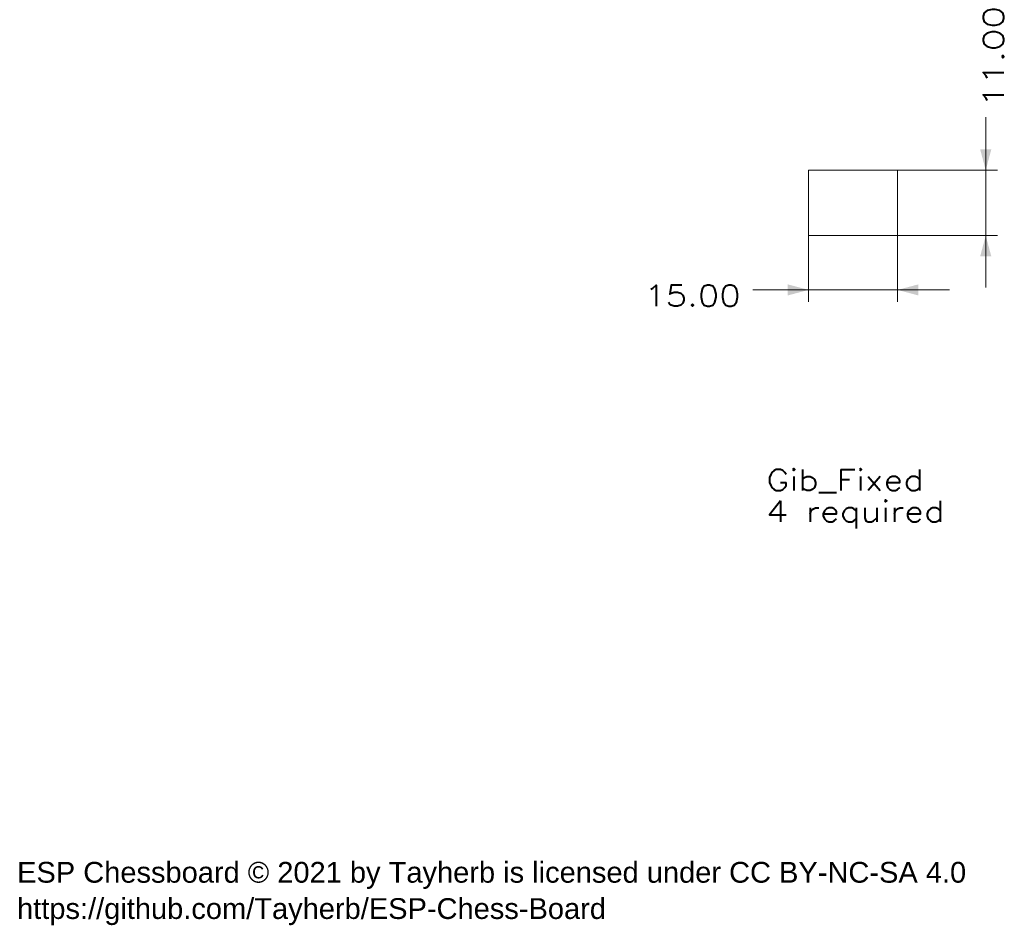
# Model space of a CAD drawing. Header units: millimetres. Extents: x 6 to 172, y 2 to 155.
import ezdxf

# ---------------------------------------------------------------- set-up
doc = ezdxf.new("R2010")
doc.units = ezdxf.units.MM
doc.layers.add('1', color=7, linetype='Continuous', true_color=0xffffff)
doc.styles.add('Arial', font='Arial')
doc.styles.add('blockfont', font='simplex.shx')
doc.dimstyles.get("Standard").update_dxf_attribs({"dimtxt": 0.18, "dimasz": 0.18, "dimexe": 0.18, "dimexo": 0.0625, "dimgap": 0.09, "dimtad": 0, "dimtih": 1, "dimtoh": 1, "dimdec": 4, "dimzin": 0, "dimdsep": 46, "dimtxsty": 'Standard', "dimcen": 0.09, "dimadec": 0, "dimazin": 0, "dimtfac": 1, "dimtdec": 4, "dimtofl": 0, "dimtmove": 0, "dimatfit": 3, "dimfxl": 0, "dimtolj": 1, "dimtzin": 0, "dimarcsym": 0})

# ---------------------------------------------------------------- blocks, each defined once
blk = doc.blocks.new('_U0')
at = {"layer": '1', "color": 18, "lineweight": 13}
for p, q in [((168.39, 110.19), (168.39, 138.89)), ((153.55, 129.94), (170.39, 129.94)), ((153.55, 118.94), (170.39, 118.94))]:
    blk.add_line(p, q, dxfattribs=at)
at = {"layer": '1', "color": 18, "lineweight": 18}
for points in [[(168.39, 129.94), (167.46, 133.44), (169.33, 133.44)], [(168.39, 118.94), (169.33, 115.44), (167.46, 115.44)]]:
    blk.add_solid(points, dxfattribs=at)
at = {"layer": '1', "color": 18, "linetype": 'Continuous', "lineweight": 13, "insert": (171.46, 140.55), "char_height": 3.5, "attachment_point": 7, "rotation": 90, "line_spacing_factor": 0.903614, "style": 'blockfont'}
blk.add_mtext('\\W1.2621;11.00', dxfattribs=at)
blk = doc.blocks.new('_U1')
at = {"layer": '1', "color": 18, "lineweight": 13}
for p, q in [((138.55, 118.94), (138.55, 107.78)), ((153.55, 118.94), (153.55, 107.78)), ((129.16, 109.78), (162.3, 109.78))]:
    blk.add_line(p, q, dxfattribs=at)
at = {"layer": '1', "color": 18, "lineweight": 18}
for points in [[(138.55, 109.78), (135.05, 108.84), (135.05, 110.71)], [(153.55, 109.78), (157.05, 110.71), (157.05, 108.84)]]:
    blk.add_solid(points, dxfattribs=at)
at = {"layer": '1', "color": 18, "linetype": 'Continuous', "lineweight": 13, "insert": (110.88, 107.05), "char_height": 3.5, "attachment_point": 7, "line_spacing_factor": 0.903614, "style": 'blockfont'}
blk.add_mtext('\\W1.2031;15.00', dxfattribs=at)

msp = doc.modelspace()

# ---------------------------------------------------------------- linework, layer by layer
at = {"layer": '1', "color": 154, "linetype": 'Continuous', "lineweight": 18}
for p, q in [((138.549, 129.94), (153.549, 129.94)), ((138.549, 118.94), (138.549, 129.94)), ((153.549, 118.94), (153.549, 129.94)), ((138.549, 118.94), (153.549, 118.94))]:
    msp.add_line(p, q, dxfattribs=at)

# ---------------------------------------------------------------- texts
at = {"layer": '1', "color": 18, "linetype": 'Continuous', "lineweight": 13, "char_height": 3.5, "attachment_point": 7}
for s, insert, line_spacing_factor, style in [('\\W1.2284;Gib_Fixed\\P4 required', (131.446, 69.557), 0.903614, 'blockfont'), ('\\fArial|b0|i0;\\W1.0000;ESP Chessboard © 2021 by Tayherb is licensed under CC BY-NC-SA 4.0\\Phttps://github.com/Tayherb/ESP-Chess-Board', (5.25, 2.74), 1.047437, 'Arial')]:
    msp.add_mtext(s, dxfattribs=dict(at, insert=insert, line_spacing_factor=line_spacing_factor, style=style))

# ---------------------------------------------------------------- dimensions: what is measured, and where the dimension line sits
at = {"layer": '1', "color": 18, "linetype": 'Continuous', "lineweight": 13}
dim = msp.add_linear_dim(base=(168.393, 118.94), p1=(153.549, 129.94), p2=(153.549, 118.94), angle=90, dimstyle='Standard', override={"dimtxt": 3.5, "dimasz": 3.5, "dimexe": 2, "dimexo": 0, "dimgap": 1.5, "dimtih": 0, "dimtoh": 0, "dimdec": 2, "dimlfac": 1, "dimdsep": 46, "dimlunit": 2, "dimtxsty": 'blockfont', "dimsah": 1, "dimse1": 0, "dimse2": 0, "dimsd1": 0, "dimsd2": 0, "dimclrd": 18, "dimclre": 18, "dimclrt": 18, "dimtol": 0, "dimtm": -0.1, "dimtfac": 1, "dimtdec": 2, "dimtofl": 1, "dimtmove": 0, "dimlwd": 13, "dimlwe": 13}, dxfattribs=at)
dim.commit()
dim.dimension.update_dxf_attribs({"geometry": '_U0', "text_midpoint": (168.393, 148.94), "dimtype": 160})
dim = msp.add_linear_dim(base=(138.549, 109.776), p1=(153.549, 118.94), p2=(138.549, 118.94), dimstyle='Standard', override={"dimtxt": 3.5, "dimasz": 3.5, "dimexe": 2, "dimexo": 0, "dimgap": 1.5, "dimtih": 0, "dimtoh": 0, "dimdec": 2, "dimlfac": 1, "dimdsep": 46, "dimlunit": 2, "dimtxsty": 'blockfont', "dimsah": 1, "dimse1": 0, "dimse2": 0, "dimsd1": 0, "dimsd2": 0, "dimclrd": 18, "dimclre": 18, "dimclrt": 18, "dimtol": 0, "dimtm": -0.1, "dimtfac": 1, "dimtdec": 2, "dimtofl": 1, "dimtmove": 0, "dimlwd": 13, "dimlwe": 13}, dxfattribs=at)
dim.commit()
dim.dimension.update_dxf_attribs({"geometry": '_U1', "text_midpoint": (119.177, 109.776), "dimtype": 160})

doc.saveas('drawing.dxf')
